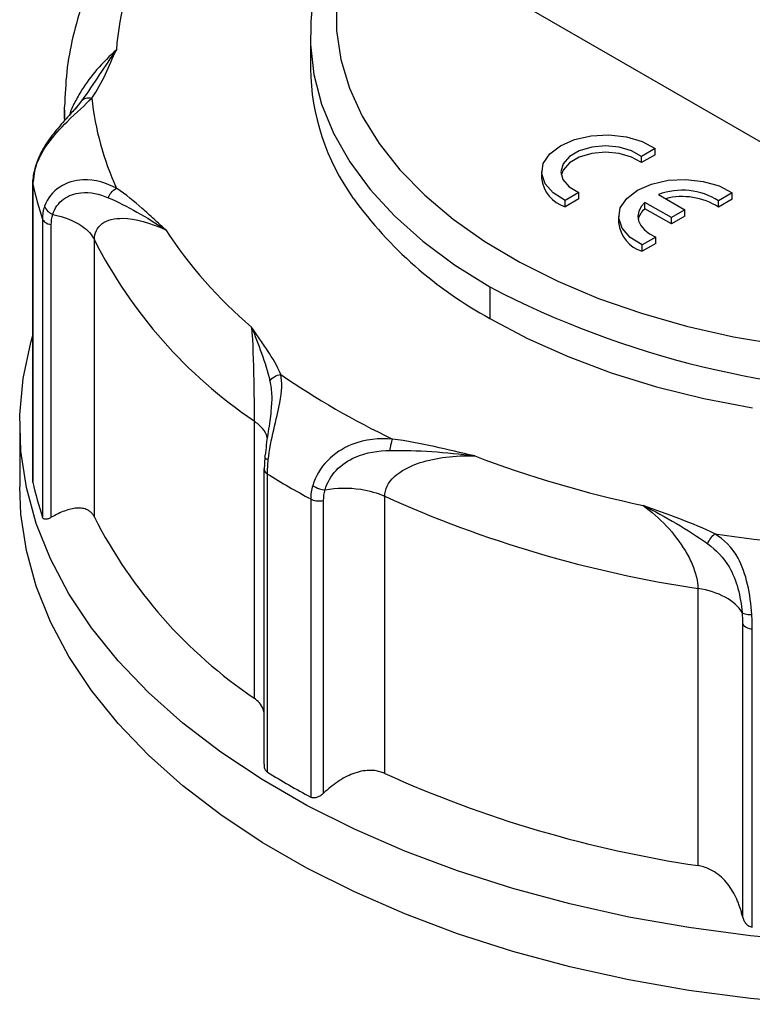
# Model space of a CAD drawing. Header units: inches. Extents: x 0 to 22, y 0 to 17.
# Tile 6 of 9: x 15 to 16.1, y 13.8 to 15.3. Entities that reach past the tile are written whole.
import ezdxf

# ---------------------------------------------------------------- set-up
doc = ezdxf.new("R2010")
doc.units = ezdxf.units.IN
doc.header["$LTSCALE"] = 2
doc.header["$MEASUREMENT"] = 0

msp = doc.modelspace()

# ---------------------------------------------------------------- linework, layer by layer
for p, q in [((16.4203, 14.9009), (15.7104, 15.3108)), ((15.4167, 15.2453), (15.4167, 15.2424)), ((15.4167, 15.2424), (15.4167, 15.1942)), ((15.0649, 15.1444), (15.0544, 15.1312)), ((15.0387, 15.1299), (15.0387, 15.1138)), ((15.0389, 15.1166), (15.0387, 15.1299)), ((15.9467, 15.0711), (15.9256, 15.059)), ((15.9467, 15.0615), (15.9467, 15.0711)), ((15.9467, 15.0615), (15.9256, 15.0493)), ((15.9256, 15.0493), (15.9256, 15.059)), ((14.9933, 15.0406), (14.9903, 15.02)), ((15.772, 15.0351), (15.772, 15.0255)), ((14.9899, 15.0177), (14.9899, 14.5595)), ((14.9901, 14.5582), (14.9901, 15.0163)), ((15.8292, 15.0033), (15.8082, 14.9911)), ((15.8292, 14.9936), (15.8082, 14.9815)), ((15.8292, 14.9936), (15.8292, 15.0033)), ((15.9516, 15.0003), (15.9922, 14.9769)), ((16.065, 15.0028), (16.0439, 14.9907)), ((16.065, 14.9931), (16.0439, 14.981)), ((16.065, 14.9931), (16.065, 15.0028)), ((15.8082, 14.9815), (15.8082, 14.9911)), ((15.9714, 14.9648), (15.9307, 14.9883)), ((15.9307, 14.9786), (15.9307, 14.9883)), ((15.9714, 14.9552), (15.9307, 14.9786)), ((16.0439, 14.981), (16.0439, 14.9907)), ((15.0048, 14.9627), (15.0048, 14.5046)), ((15.8903, 14.9668), (15.8903, 14.9572)), ((15.9922, 14.9769), (15.9714, 14.9648)), ((15.9922, 14.9672), (15.9714, 14.9552)), ((15.9714, 14.9552), (15.9714, 14.9648)), ((15.9922, 14.9672), (15.9922, 14.9769)), ((15.0184, 14.5044), (15.0184, 14.954)), ((15.9475, 14.935), (15.9265, 14.9228)), ((15.9475, 14.9253), (15.9475, 14.935)), ((15.0847, 14.5046), (15.0847, 14.9306)), ((15.9475, 14.9253), (15.9265, 14.9132)), ((15.9265, 14.9132), (15.9265, 14.9228)), ((15.6923, 14.8583), (15.6923, 14.8101)), ((14.9698, 14.6477), (14.9698, 14.5513)), ((15.3301, 14.6526), (15.3301, 14.2267)), ((15.3464, 14.5972), (15.3454, 14.5775)), ((15.3453, 14.5786), (15.3453, 14.1249)), ((15.3506, 14.1128), (15.3506, 14.5709)), ((15.4171, 14.5325), (15.4171, 14.0744)), ((15.4369, 14.0805), (15.4369, 14.5301)), ((15.5308, 14.1108), (15.5308, 14.5367)), ((16.0123, 14.3951), (16.0123, 13.9692)), ((16.0807, 14.3407), (16.0807, 13.8911)), ((16.0958, 13.8748), (16.0958, 14.3329))]:
    msp.add_line(p, q)
at = {"flags": 128}
for points in [[(15.4569, 15.2969), (15.4569, 15.2523), (15.4635, 15.2079), (15.4767, 15.164), (15.4963, 15.1208), (15.5222, 15.0789), (15.5543, 15.0383), (15.5923, 14.9995), (15.6359, 14.9627), (15.6848, 14.9282), (15.7386, 14.8962), (15.7969, 14.867), (15.8594, 14.8408), (15.9255, 14.8178), (15.9948, 14.7981), (16.0668, 14.7819), (16.1409, 14.7694)], [(15.4167, 15.2424), (15.4169, 15.2309), (15.422, 15.1849), (15.4338, 15.1393), (15.4523, 15.0944), (15.4773, 15.0507), (15.5086, 15.0082), (15.5461, 14.9675), (15.5894, 14.9288), (15.6382, 14.8923), (15.6923, 14.8583)], [(15.0387, 15.1299), (15.0387, 15.1317), (15.0388, 15.135)], [(15.8082, 14.9911), (15.7896, 15.0027), (15.7773, 15.0168), (15.7721, 15.0323), (15.7746, 15.048), (15.7844, 15.0627), (15.8008, 15.0753), (15.8227, 15.0848), (15.8482, 15.0905), (15.8754, 15.0919), (15.9022, 15.0889), (15.9266, 15.0818), (15.9467, 15.0711)], [(15.9256, 15.059), (15.9103, 15.0676), (15.8912, 15.0731), (15.87, 15.0749), (15.8489, 15.0729), (15.8299, 15.0673), (15.8148, 15.0586), (15.805, 15.0476), (15.8015, 15.0354), (15.8047, 15.0232), (15.8143, 15.0121), (15.8292, 15.0033)], [(15.9256, 15.0493), (15.9103, 15.0579), (15.8912, 15.0634), (15.87, 15.0653), (15.8489, 15.0633), (15.8299, 15.0576), (15.8148, 15.0489), (15.805, 15.0379), (15.8021, 15.0303)], [(15.9265, 14.9228), (15.9079, 14.9344), (15.8956, 14.9485), (15.8905, 14.964), (15.8929, 14.9797), (15.9027, 14.9944), (15.9192, 15.007), (15.941, 15.0165), (15.9665, 15.0222), (15.9937, 15.0236), (16.0205, 15.0206), (16.0449, 15.0135), (16.065, 15.0028)], [(15.9307, 14.9883), (15.9248, 14.9817), (15.9212, 14.9745), (15.9199, 14.9671), (15.921, 14.9597), (15.9244, 14.9526), (15.9302, 14.9459), (15.9379, 14.94), (15.9475, 14.935)], [(15.6923, 14.8101), (15.7504, 14.7793), (15.8128, 14.7514), (15.879, 14.7266), (15.9486, 14.705), (16.0211, 14.687), (16.0959, 14.6725)], [(16.1885, 13.8525), (16.0928, 13.8613), (15.9984, 13.8739), (15.9058, 13.8902), (15.8154, 13.9103), (15.7276, 13.9339), (15.6429, 13.961), (15.5616, 13.9915), (15.4843, 14.0251), (15.4111, 14.0618), (15.3427, 14.1013), (15.2791, 14.1435), (15.2208, 14.1882), (15.168, 14.2351), (15.1211, 14.284), (15.0801, 14.3347), (15.0454, 14.3869), (15.0171, 14.4404), (14.9953, 14.4949), (14.9802, 14.5501), (14.9717, 14.6058), (14.97, 14.6617), (14.9751, 14.7175), (14.9869, 14.773), (14.9899, 14.7836)], [(16.1885, 13.7561), (16.0928, 13.7648), (15.9984, 13.7774), (15.9058, 13.7938), (15.8154, 13.8138), (15.7276, 13.8374), (15.6429, 13.8646), (15.5616, 13.895), (15.4843, 13.9287), (15.4111, 13.9653), (15.3427, 14.0049), (15.2791, 14.0471), (15.2208, 14.0918), (15.168, 14.1387), (15.1211, 14.1876), (15.0801, 14.2382), (15.0454, 14.2904), (15.0171, 14.3439), (14.9953, 14.3984), (14.9802, 14.4536), (14.9717, 14.5093), (14.9698, 14.5513)]]:
    msp.add_lwpolyline(points, dxfattribs=at)
for centre, radius, start, end in [((15.5642, 15.1894), 0.447, 153.5833, 175.7324), ((15.7691, 15.1998), 0.3525, 180.9062, 215.6315), ((15.5378, 15.1994), 0.4601, 186.3512, 204.333), ((15.8229, 15.0305), 0.0512, 185.5992, 253.2002), ((15.4727, 15.1199), 0.4936, 192.1161, 198.5682), ((15.997, 15.3681), 0.6358, 215.9971, 241.36), ((15.9881, 14.9032), 0.1037, 57.4381, 110.5916), ((15.9883, 14.8939), 0.1033, 57.4435, 104.424), ((15.9504, 14.9549), 0.0308, 129.5311, 166.5841), ((15.9413, 14.9622), 0.0512, 185.5992, 253.2002), ((15.7755, 15.3262), 0.6945, 213.1842, 229.6803), ((15.7447, 15.2658), 0.7403, 206.9308, 235.9337), ((16.3576, 16.1361), 1.4406, 242.4932, 297.5068), ((16.0574, 15.7143), 1.205, 235.2759, 244.7295), ((16.2814, 16.2026), 1.7167, 249.1032, 258.115), ((16.033, 15.6762), 1.299, 238.3104, 241.695), ((15.4727, 14.6618), 0.4936, 192.1161, 198.5682), ((16.2792, 16.1916), 1.8162, 245.6676, 261.5507), ((15.7447, 14.8399), 0.7403, 206.9308, 235.9337), ((16.3546, 16.6143), 2.1586, 261.5725, 267.9791), ((16.033, 15.2181), 1.299, 238.3104, 241.695), ((16.2792, 15.7657), 1.8162, 245.6676, 261.5507)]:
    msp.add_arc(centre, radius, start, end)
for points, knots in [([(17.2983, 15.245), (17.2984, 15.2467), (17.2992, 15.2632), (17.2951, 15.2947), (17.2858, 15.3391), (17.2701, 15.3828), (17.2488, 15.4255), (17.2218, 15.4671), (17.1893, 15.5073), (17.1515, 15.5459), (17.1086, 15.5825), (17.0609, 15.6169), (17.0087, 15.6489), (16.9524, 15.6782), (16.8925, 15.7048), (16.8291, 15.7284), (16.7629, 15.749), (16.6942, 15.7663), (16.6234, 15.7804), (16.5509, 15.7911), (16.4773, 15.7984), (16.4029, 15.8022), (16.3283, 15.8026), (16.2539, 15.7995), (16.18, 15.7929), (16.1073, 15.783), (16.0361, 15.7696), (15.967, 15.753), (15.9002, 15.7331), (15.8362, 15.7102), (15.7754, 15.6842), (15.7308, 15.6618), (15.7066, 15.648), (15.7004, 15.6446)], [0, 0, 0, 0, 0.003565, 0.036416, 0.069263, 0.102221, 0.135389, 0.16882, 0.202512, 0.236429, 0.270511, 0.304698, 0.338942, 0.373202, 0.407453, 0.441684, 0.47589, 0.510071, 0.544229, 0.578368, 0.612494, 0.64661, 0.680722, 0.714835, 0.748954, 0.783083, 0.817228, 0.851394, 0.885587, 0.91981, 0.954068, 0.988361, 1, 1, 1, 1]), ([(15.7004, 15.6446), (15.6911, 15.639), (15.664, 15.623), (15.6224, 15.5945), (15.5775, 15.5584), (15.5376, 15.52), (15.5029, 15.4798), (15.4738, 15.4379), (15.4504, 15.3946), (15.4329, 15.3504), (15.4218, 15.3056), (15.4167, 15.2705), (15.4172, 15.2505), (15.4173, 15.2455)], [0, 0, 0, 0, 0.0542081, 0.1569138, 0.2596735, 0.3623386, 0.4647632, 0.5667593, 0.6681219, 0.7686824, 0.8683763, 0.9672964, 1, 1, 1, 1]), ([(15.1288, 15.4214), (15.1246, 15.4149), (15.1097, 15.3915), (15.0881, 15.35), (15.0663, 15.2969), (15.0509, 15.2431), (15.041, 15.1893), (15.0396, 15.1534), (15.0388, 15.1357)], [0, 0, 0, 0, 0.073322, 0.262508, 0.4503, 0.636257, 0.820543, 1, 1, 1, 1]), ([(15.1184, 15.2227), (15.1083, 15.2131), (15.0901, 15.1959), (15.0682, 15.1667), (15.0547, 15.1427), (15.0482, 15.1293), (15.0464, 15.1227), (15.0463, 15.1223)], [0, 0, 0, 0, 0.3879241, 0.693697, 0.8511032, 0.9900285, 1, 1, 1, 1]), ([(15.1184, 15.2227), (15.1184, 15.2226), (15.1184, 15.2226), (15.1007, 15.1986), (15.0841, 15.1705), (15.0649, 15.1444)], [-3.401708, -3.401708, -3.401708, -3.401708, -3.396039, -3.396039, 0, 0, 0, 0]), ([(14.993, 15.0374), (14.9967, 15.0513), (15.0114, 15.0797), (15.0486, 15.1193), (15.0709, 15.1382), (15.0805, 15.1485)], [-3.433497, -3.433497, -3.433497, -3.433497, -2.452498, -1.471499, 0, 0, 0, 0]), ([(15.0606, 15.1387), (15.0566, 15.1341), (15.0478, 15.1238), (15.0295, 15.104), (15.0126, 15.0824), (14.9999, 15.0608), (14.9954, 15.0472), (14.9929, 15.0397)], [0, 0, 0, 0, 0.2005936, 0.4451136, 0.661608, 0.8146707, 1, 1, 1, 1]), ([(14.9935, 15.0406), (14.9932, 15.0403), (14.9925, 15.0394), (14.9928, 15.0382), (14.993, 15.0374)], [0, 0, 0, 0, 0.3228233, 1, 1, 1, 1]), ([(15.1186, 15.0099), (15.1039, 15.018), (15.0737, 15.0277), (15.0292, 15.015), (15.0124, 14.9944), (15.0081, 14.9824)], [0, 0, 0, 0, 1.471499, 2.452498, 3.433497, 3.433497, 3.433497, 3.433497]), ([(14.9905, 15.02), (14.9903, 15.0198), (14.9897, 15.0186), (14.9899, 15.0173), (14.9901, 15.0163)], [0, 0, 0, 0, 0.17482, 1, 1, 1, 1]), ([(15.1057, 14.9955), (15.1069, 14.9981), (15.1105, 15.0041), (15.1156, 15.0084), (15.1186, 15.0099)], [0, 0, 0, 0, 0.428571, 1, 1, 1, 1]), ([(15.1943, 14.9461), (15.1943, 14.9461), (15.1942, 14.9462), (15.1942, 14.9462), (15.1942, 14.9462), (15.1941, 14.9463), (15.1941, 14.9463), (15.1939, 14.9465), (15.1936, 14.9468), (15.1929, 14.9474), (15.1916, 14.9486), (15.189, 14.9509), (15.1837, 14.9557), (15.1733, 14.9653), (15.1525, 14.9843), (15.1332, 15.0001), (15.1186, 15.0099)], [0, 0, 0, 0, 0.000488, 0.000488, 0.000977, 0.000977, 0.001953, 0.003906, 0.007813, 0.015625, 0.03125, 0.0625, 0.125, 0.25, 0.5, 1, 1, 1, 1]), ([(15.0206, 14.9696), (15.0235, 14.9792), (15.0355, 14.9957), (15.0685, 15.007), (15.0928, 15.001), (15.1057, 14.9955)], [0, 0, 0, 0, 0.980999, 1.961998, 3.433497, 3.433497, 3.433497, 3.433497]), ([(15.1057, 14.9955), (15.1356, 14.9828), (15.1645, 14.9658), (15.1942, 14.9462), (15.1943, 14.9461), (15.1943, 14.9461)], [-0.002233, -0.002233, -0.002233, -0.002233, 3.393807, 3.393807, 3.39604, 3.39604, 3.39604, 3.39604]), ([(15.0081, 14.9824), (15.0087, 14.9796), (15.012, 14.9746), (15.0179, 14.9709), (15.0206, 14.9696)], [0, 0, 0, 0, 0.571429, 1, 1, 1, 1]), ([(15.0048, 14.9627), (15.0054, 14.961), (15.0084, 14.9571), (15.0145, 14.9547), (15.0184, 14.954)], [0, 0, 0, 0, 0.428571, 1, 1, 1, 1]), ([(15.0206, 14.9696), (15.0382, 14.9663), (15.0659, 14.9553), (15.0811, 14.9383), (15.0847, 14.9306)], [0, 0, 0, 0, 0.5491585, 0.9610274, 0.9610274, 0.9610274, 0.9610274]), ([(15.0847, 14.9306), (15.0847, 14.9412), (15.0934, 14.9587), (15.1322, 14.9679), (15.1705, 14.9571), (15.1943, 14.9461)], [-7.772316, -7.772316, -7.772316, -7.772316, -5.551654, -3.330992, 0, 0, 0, 0]), ([(15.371, 14.7239), (15.3658, 14.7365), (15.3549, 14.7548), (15.3404, 14.7758), (15.3342, 14.7847), (15.3301, 14.7907), (15.3282, 14.7937), (15.3262, 14.7967)], [0, 0, 0, 0, 0.5, 0.75, 0.875, 0.875, 1, 1, 1, 1]), ([(15.3262, 14.7967), (15.328, 14.7733), (15.3294, 14.7367), (15.33, 14.6837), (15.3301, 14.6632), (15.3301, 14.6526)], [18.502111, 18.502111, 18.502111, 18.502111, 22.943805, 24.054229, 26.275076, 26.275076, 26.275076, 26.275076]), ([(15.3262, 14.7967), (15.3262, 14.7967), (15.3262, 14.7967), (15.3359, 14.7716), (15.3479, 14.7422), (15.3544, 14.7137)], [-3.401741, -3.401741, -3.401741, -3.401741, -3.39604, -3.39604, 0, 0, 0, 0]), ([(15.3519, 14.5928), (15.3536, 14.6077), (15.3601, 14.6401), (15.3727, 14.689), (15.3737, 14.7123), (15.371, 14.7239)], [-3.433497, -3.433497, -3.433497, -3.433497, -2.452498, -1.471499, 0, 0, 0, 0]), ([(15.3544, 14.7137), (15.3557, 14.7064), (15.3582, 14.6921), (15.3565, 14.6738), (15.3557, 14.665)], [0, 0, 0, 0, 0.515615, 1, 1, 1, 1]), ([(15.3557, 14.665), (15.3557, 14.6645), (15.3551, 14.6549), (15.3517, 14.6373), (15.3487, 14.6156), (15.3477, 14.605), (15.3471, 14.5997)], [0, 0, 0, 0, 0.0280579, 0.5083216, 0.7534682, 1, 1, 1, 1]), ([(15.3503, 14.6262), (15.3502, 14.6266), (15.3498, 14.6317), (15.3436, 14.6411), (15.3346, 14.6488), (15.3301, 14.6526)], [0, 0, 0, 0, 0.04244, 0.52122, 1, 1, 1, 1]), ([(15.543, 14.6246), (15.5228, 14.6262), (15.4863, 14.6234), (15.4403, 14.5938), (15.4242, 14.567), (15.4202, 14.5534)], [0, 0, 0, 0, 1.471499, 2.452498, 3.433497, 3.433497, 3.433497, 3.433497]), ([(15.5391, 14.6071), (15.5394, 14.61), (15.5405, 14.6169), (15.5421, 14.6224), (15.543, 14.6246)], [0, 0, 0, 0, 0.428571, 1, 1, 1, 1]), ([(15.3471, 14.5997), (15.3467, 14.5992), (15.3461, 14.5984), (15.3464, 14.5975), (15.3466, 14.5972)], [0, 0, 0, 0, 0.6758376, 1, 1, 1, 1]), ([(15.4392, 14.5466), (15.4421, 14.5573), (15.4542, 14.5782), (15.4903, 14.6025), (15.521, 14.6068), (15.5391, 14.6071)], [0, 0, 0, 0, 0.980999, 1.961998, 3.433497, 3.433497, 3.433497, 3.433497]), ([(15.5308, 14.5367), (15.5308, 14.5473), (15.5416, 14.5685), (15.5901, 14.5941), (15.6386, 14.5995), (15.6691, 14.5988)], [-7.772965, -7.772965, -7.772965, -7.772965, -5.552118, -3.331271, 0, 0, 0, 0]), ([(15.5391, 14.6071), (15.5807, 14.6079), (15.625, 14.6046), (15.6689, 14.5988), (15.669, 14.5988), (15.6691, 14.5988)], [-0.005173, -0.005173, -0.005173, -0.005173, 3.390868, 3.390868, 3.39604, 3.39604, 3.39604, 3.39604]), ([(15.3466, 14.5972), (15.3466, 14.5969), (15.3468, 14.596), (15.3486, 14.5944), (15.3508, 14.5933), (15.3519, 14.5928)], [0, 0, 0, 0, 0.20644, 0.603078, 1, 1, 1, 1]), ([(15.3456, 14.5775), (15.3456, 14.5771), (15.3457, 14.5757), (15.3473, 14.5733), (15.3495, 14.5717), (15.3506, 14.5709)], [0, 0, 0, 0, 0.166026, 0.583013, 1, 1, 1, 1]), ([(15.4202, 14.5534), (15.423, 14.5513), (15.4294, 14.5481), (15.4364, 14.5468), (15.4392, 14.5466)], [0, 0, 0, 0, 0.571429, 1, 1, 1, 1]), ([(15.4392, 14.5466), (15.4568, 14.5498), (15.4904, 14.5504), (15.52, 14.5418), (15.5308, 14.5367)], [0, 0, 0, 0, 0.5491585, 0.9610274, 0.9610274, 0.9610274, 0.9610274]), ([(15.4171, 14.5325), (15.4193, 14.5313), (15.4256, 14.5292), (15.4331, 14.5293), (15.4369, 14.5301)], [0, 0, 0, 0, 0.428571, 1, 1, 1, 1]), ([(15.0847, 14.5046), (15.0843, 14.5055), (15.0835, 14.5071), (15.0819, 14.5093), (15.0802, 14.5113), (15.0783, 14.5131), (15.0762, 14.5146), (15.0725, 14.5167), (15.0664, 14.5185), (15.0577, 14.5187), (15.0484, 14.5172), (15.0388, 14.5143), (15.0287, 14.51), (15.0219, 14.5063), (15.0184, 14.5044)], [0, 0, 0, 0, 0.040761, 0.081416, 0.122173, 0.163241, 0.204822, 0.247112, 0.370953, 0.500787, 0.621153, 0.747073, 0.871305, 1, 1, 1, 1]), ([(15.9279, 14.5227), (15.9532, 14.5043), (15.9827, 14.4735), (16.0075, 14.4253), (16.0123, 14.4057), (16.0123, 14.3951)], [19.889655, 19.889655, 19.889655, 19.889655, 24.330979, 25.441309, 27.661971, 27.661971, 27.661971, 27.661971]), ([(15.9279, 14.5227), (15.9279, 14.5226), (15.928, 14.5226), (15.962, 14.5055), (15.9974, 14.4853), (16.0272, 14.4636)], [-3.401696, -3.401696, -3.401696, -3.401696, -3.396039, -3.396039, 0, 0, 0, 0]), ([(15.0184, 14.5044), (15.0176, 14.5039), (15.0161, 14.5031), (15.0139, 14.5022), (15.0119, 14.5016), (15.01, 14.5014), (15.0082, 14.5015), (15.0067, 14.502), (15.0055, 14.503), (15.005, 14.5041), (15.0048, 14.5046)], [0, 0, 0, 0, 0.133338, 0.260345, 0.382594, 0.501852, 0.631123, 0.754354, 0.878451, 1, 1, 1, 1]), ([(16.095, 14.3549), (16.094, 14.3699), (16.0898, 14.4027), (16.0729, 14.4509), (16.0523, 14.4705), (16.0382, 14.4789)], [-3.433497, -3.433497, -3.433497, -3.433497, -2.452498, -1.471499, 0, 0, 0, 0]), ([(16.0272, 14.4636), (16.04, 14.4542), (16.059, 14.4352), (16.0749, 14.3957), (16.079, 14.3699), (16.08, 14.3581)], [-3.433497, -3.433497, -3.433497, -3.433497, -1.961998, -0.980999, 0, 0, 0, 0]), ([(16.08, 14.3581), (16.0749, 14.367), (16.066, 14.3751), (16.0424, 14.388), (16.0279, 14.3927), (16.0123, 14.3951)], [0, 0, 0, 0, 0.5, 0.5, 1, 1, 1, 1]), ([(16.08, 14.3581), (16.0812, 14.3569), (16.0854, 14.3553), (16.0921, 14.3548), (16.095, 14.3549)], [0, 0, 0, 0, 0.571429, 1, 1, 1, 1]), ([(16.0807, 14.3407), (16.0819, 14.3385), (16.0861, 14.3349), (16.0928, 14.3332), (16.0958, 14.3329)], [0, 0, 0, 0, 0.571429, 1, 1, 1, 1]), ([(15.3453, 14.2056), (15.3449, 14.207), (15.3426, 14.2163), (15.3358, 14.2219), (15.3301, 14.2267)], [0, 0, 0, 0, 0.150763, 1, 1, 1, 1]), ([(15.3454, 14.1249), (15.3454, 14.1237), (15.3454, 14.1205), (15.3469, 14.1159), (15.3494, 14.1138), (15.3506, 14.1128)], [0, 0, 0, 0, 0.243923, 0.637479, 1, 1, 1, 1]), ([(15.5308, 14.1108), (15.5296, 14.1113), (15.5272, 14.1124), (15.5234, 14.1136), (15.5195, 14.1145), (15.5155, 14.1152), (15.5114, 14.1155), (15.5045, 14.1156), (15.4945, 14.1144), (15.4821, 14.1107), (15.4699, 14.1052), (15.4585, 14.0982), (15.4473, 14.09), (15.4404, 14.0837), (15.4369, 14.0805)], [0, 0, 0, 0, 0.040761, 0.081416, 0.122173, 0.163241, 0.204822, 0.247112, 0.370953, 0.500787, 0.621153, 0.747073, 0.871305, 1, 1, 1, 1]), ([(15.4369, 14.0805), (15.4361, 14.0797), (15.4346, 14.0783), (15.4322, 14.0766), (15.4297, 14.0752), (15.4272, 14.0741), (15.4245, 14.0733), (15.4219, 14.0731), (15.4193, 14.0734), (15.4178, 14.0741), (15.4171, 14.0744)], [0, 0, 0, 0, 0.133338, 0.260345, 0.382594, 0.501852, 0.631123, 0.754354, 0.878451, 1, 1, 1, 1]), ([(16.0807, 13.8911), (16.0801, 13.8934), (16.079, 13.898), (16.0769, 13.9048), (16.0746, 13.9113), (16.071, 13.9198), (16.0658, 13.9299), (16.058, 13.9413), (16.0488, 13.9514), (16.0389, 13.959), (16.0296, 13.9641), (16.0211, 13.9674), (16.0152, 13.9686), (16.0123, 13.9692)], [0, 0, 0, 0, 0.064995, 0.128729, 0.191351, 0.253017, 0.378927, 0.499318, 0.629143, 0.753008, 0.836835, 0.918619, 1, 1, 1, 1]), ([(16.0807, 13.8911), (16.081, 13.89), (16.0815, 13.8879), (16.0827, 13.8851), (16.0841, 13.8826), (16.0854, 13.8809), (16.087, 13.879), (16.0891, 13.8772), (16.0923, 13.8754), (16.0946, 13.875), (16.0958, 13.8748)], [0, 0, 0, 0, 0.140953, 0.271371, 0.391578, 0.501988, 0.541448, 0.703451, 0.855019, 1, 1, 1, 1])]:
    msp.add_open_spline(points, degree=3, knots=knots)
for points in [[(15.0805, 15.1485), (15.0978, 15.1723), (15.107, 15.1977), (15.1184, 15.2227)], [(15.0649, 15.1444), (15.0681, 15.1484), (15.0742, 15.1501), (15.0805, 15.1485)], [(14.9901, 15.0163), (14.9901, 15.023), (14.9911, 15.0302), (14.993, 15.0374)], [(15.0081, 14.9824), (15.0059, 14.9762), (15.0048, 14.9695), (15.0048, 14.9627)], [(15.0184, 14.954), (15.0184, 14.9594), (15.0191, 14.9647), (15.0206, 14.9696)], [(15.3544, 14.7137), (15.3578, 14.719), (15.3643, 14.723), (15.371, 14.7239)], [(15.6691, 14.5988), (15.6275, 14.6081), (15.5864, 14.6187), (15.543, 14.6246)], [(15.3506, 14.5709), (15.3506, 14.5776), (15.3511, 14.5851), (15.3519, 14.5928)], [(15.4202, 14.5534), (15.4181, 14.5464), (15.4171, 14.5393), (15.4171, 14.5325)], [(15.4369, 14.5301), (15.4369, 14.5355), (15.4377, 14.5411), (15.4392, 14.5466)], [(16.0382, 14.4789), (16.0044, 14.4958), (15.9654, 14.5087), (15.9279, 14.5227)], [(16.0272, 14.4636), (16.0294, 14.4699), (16.0338, 14.476), (16.0382, 14.4789)], [(16.08, 14.3581), (16.0805, 14.3521), (16.0807, 14.3461), (16.0807, 14.3407)], [(16.0958, 14.3329), (16.0958, 14.3396), (16.0955, 14.3471), (16.095, 14.3549)]]:
    msp.add_open_spline(points, degree=3)

doc.saveas('drawing.dxf')
